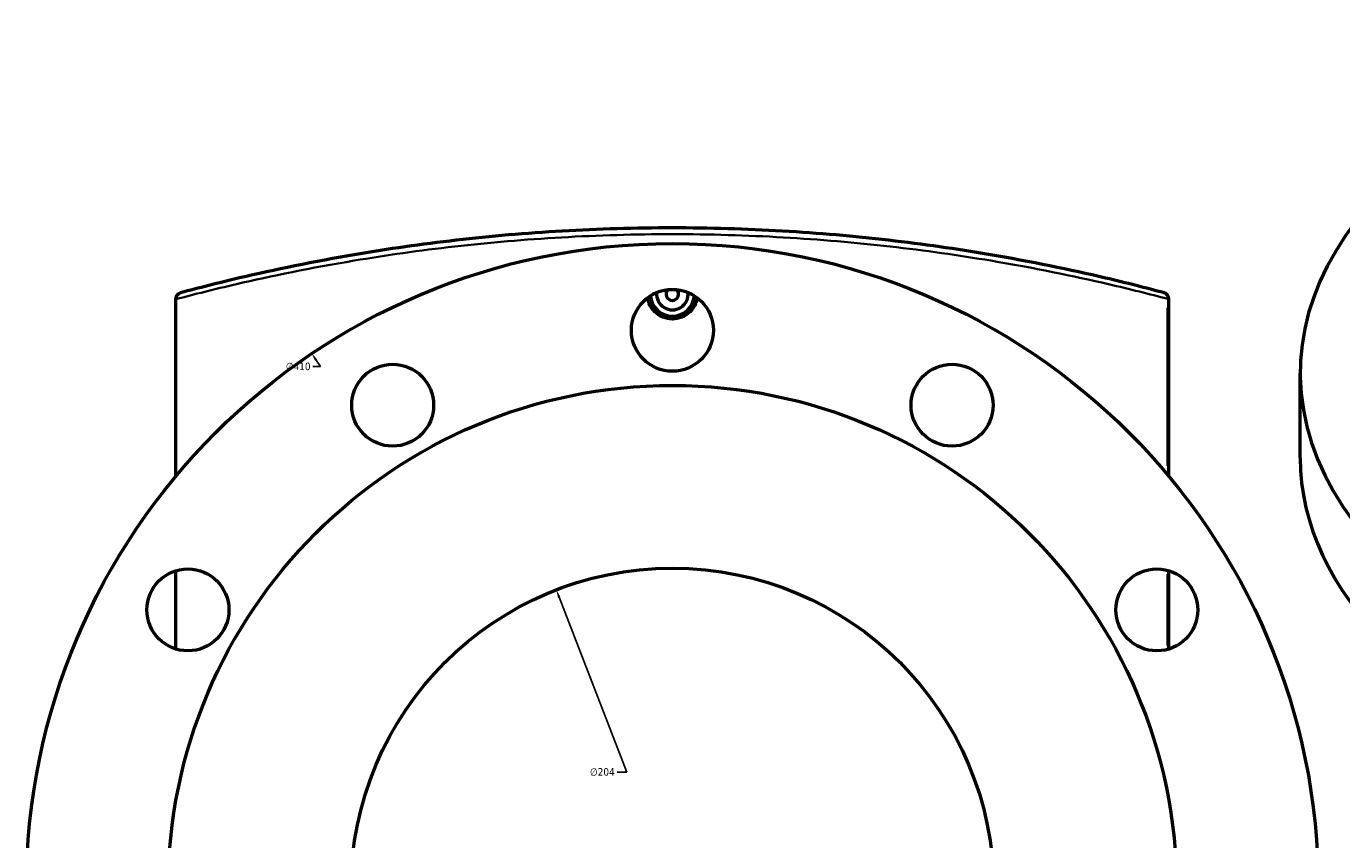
# Model space of a CAD drawing. Header units: millimetres. Extents: x -579 to 1113, y -250 to 944.
# Tile 8 of 10: x 259 to 677, y 675 to 933. Entities that reach past the tile are written whole.
import ezdxf

# ---------------------------------------------------------------- set-up
doc = ezdxf.new("R2010")
doc.units = ezdxf.units.MM
for name, color, linetype, lineweight in [('Dimension (ANSI)', 7, 'Continuous', 25), ('Visible (ANSI)', 7, 'Continuous', 50), ('Visible Narrow (ANSI)', 7, 'Continuous', 35)]:
    doc.layers.add(name, color=color, linetype=linetype, lineweight=lineweight)
doc.styles.add('Note Text (ANSI)', font='tahoma.ttf')
doc.dimstyles.new('Default - mm (ANSI)', dxfattribs={"dimtxt": 2.4, "dimasz": 2.5, "dimexe": 3.175, "dimexo": 1.6002, "dimgap": 0.8, "dimtad": 0, "dimtoh": 1, "dimdec": 0, "dimrnd": 1e-08, "dimzin": 4, "dimdsep": 46, "dimtxsty": 'Note Text (ANSI)', "dimcen": 0.09, "dimdle": 10, "dimclrd": 256, "dimclre": 256, "dimclrt": 5, "dimadec": 1, "dimazin": 1, "dimtfac": 1.27, "dimtofl": 0, "dimtmove": 0, "dimatfit": 3, "dimfxl": 1, "dimtolj": 1, "dimtzin": 4, "dimlwd": -1, "dimlwe": -1, "dimarcsym": 0})

# ---------------------------------------------------------------- blocks, each defined once
blk = doc.blocks.new('*D7')
at = {"layer": 'Defpoints', "color": 0, "transparency": 16777216}
for p in [(427.65, 753.83), (501.32, 563.6)]:
    blk.add_point(p, dxfattribs=at)
at = {"layer": 'Dimension (ANSI)', "transparency": 16777216}
for p, q in [((450.06, 695.94), (428.55, 751.5)), ((446.92, 695.94), (450.06, 695.94))]:
    blk.add_line(p, q, dxfattribs=at)
blk.add_solid([(428.94, 751.65), (428.16, 751.35), (427.65, 753.83)], dxfattribs=at)
at = {"layer": 'Dimension (ANSI)', "color": 5, "transparency": 16777216, "insert": (438.32, 697.24), "char_height": 2.4, "attachment_point": 1, "style": 'Note Text (ANSI)'}
blk.add_mtext('\\A1;∅204', dxfattribs=at)
blk = doc.blocks.new('*D8')
at = {"layer": 'Defpoints', "color": 0, "transparency": 16777216}
for p in [(350.07, 828.82), (578.9, 488.61)]:
    blk.add_point(p, dxfattribs=at)
at = {"layer": 'Dimension (ANSI)', "transparency": 16777216}
for p, q in [((352.86, 824.67), (351.47, 826.74)), ((350.36, 824.67), (352.86, 824.67))]:
    blk.add_line(p, q, dxfattribs=at)
blk.add_solid([(351.81, 826.97), (351.12, 826.51), (350.07, 828.82)], dxfattribs=at)
at = {"layer": 'Dimension (ANSI)', "color": 5, "transparency": 16777216, "insert": (341.82, 825.96), "char_height": 2.4, "attachment_point": 1, "style": 'Note Text (ANSI)'}
blk.add_mtext('\\A1;∅410', dxfattribs=at)

msp = doc.modelspace()

# ---------------------------------------------------------------- linework, layer by layer
at = {"layer": 'Visible (ANSI)'}
for p, q in [((306.98, 846.18), (306.98, 846.08)), ((306.98, 789.93), (306.98, 846.08)), ((621.98, 789.93), (621.98, 846.18)), ((663.7, 795.68), (663.7, 822.62)), ((306.98, 735.02), (306.98, 759.9)), ((621.98, 735.02), (621.98, 759.9))]:
    msp.add_line(p, q, dxfattribs=at)
for centre, radius in [((464.48, 658.71), 205), ((464.48, 836.21), 13), ((375.73, 812.43), 13), ((553.23, 812.43), 13), ((464.48, 658.71), 160), ((310.76, 747.46), 13), ((464.48, 658.71), 102), ((618.2, 747.46), 13)]:
    msp.add_circle(centre, radius, dxfattribs=at)
for centre, radius, start, end in [((464.48, 847.71), 5, 174.1356, 5.8644), ((464.48, 847.71), 2, 134.6057, 45.3943), ((619.98, 846.18), 2, 0, 74.9569), ((464.48, 847.71), 7, 184.3637, 355.6363)]:
    msp.add_arc(centre, radius, start, end, dxfattribs=at)
for centre, start_param, end_param in [((868.7, 822.62), 5.088556, 10.619407), ((868.7, 795.68), 0, 3.141593)]:
    msp.add_ellipse(centre, major_axis=(-205, 0), ratio=0.57735, start_param=start_param, end_param=end_param, dxfattribs=at)
for points, knots in [([(620.5, 848.11), (614.87, 849.63), (608.64, 851.21), (590.82, 855.4), (578.35, 857.99), (554.75, 861.98), (544.12, 863.52), (522.19, 866.04), (510.91, 867.03), (487.91, 868.37), (476.2, 868.71), (464.48, 868.71), (452.77, 868.71), (441.06, 868.37), (418.06, 867.03), (406.78, 866.04), (384.85, 863.52), (374.22, 861.99), (350.63, 857.99), (338.16, 855.4), (320.34, 851.22), (314.1, 849.63), (308.46, 848.11)], [11.991621, 11.991621, 11.991621, 11.991621, 14.941139, 14.941139, 19.754786, 19.754786, 23.315679, 23.315679, 26.818086, 26.818086, 30.320497, 30.320497, 30.320497, 33.822914, 33.822914, 37.325326, 37.325326, 40.886209, 40.886209, 45.698151, 45.698151, 48.649785, 48.649785, 48.649785, 48.649785]), ([(306.98, 846.18), (306.98, 846.43), (307.03, 846.68), (307.21, 847.15), (307.35, 847.37), (307.66, 847.69), (307.8, 847.8), (308.11, 847.99), (308.28, 848.06), (308.46, 848.11), (308.46, 848.11), (308.46, 848.11)], [-0.2699207, -0.2699207, -0.2699207, -0.2699207, -0.1941833, -0.1941833, -0.1148902, -0.1148902, -0.0576489, -0.0576489, 0, 0, 0.0006665, 0.0006665, 0.0006665, 0.0006665]), ([(472.34, 846.57), (472.25, 845.93), (472.07, 845.29), (471.41, 843.7), (470.8, 842.81), (469.39, 841.4), (468.5, 840.79), (466.54, 839.98), (465.48, 839.79), (463.49, 839.79), (462.42, 839.98), (460.47, 840.79), (459.58, 841.4), (458.16, 842.81), (457.55, 843.7), (456.89, 845.29), (456.72, 845.93), (456.63, 846.57)], [2.503756, 2.503756, 2.503756, 2.503756, 2.690345, 2.690345, 2.989327, 2.989327, 3.288186, 3.288186, 3.587044, 3.587044, 3.885903, 3.885903, 4.184762, 4.184762, 4.483744, 4.483744, 4.670333, 4.670333, 4.670333, 4.670333])]:
    msp.add_open_spline(points, degree=3, knots=knots, dxfattribs=at)
at = {"layer": 'Visible Narrow (ANSI)'}
for p, q in [((621.62, 843.39), (621.62, 793.16)), ((621.98, 846.18), (621.65, 846.18)), ((621.62, 758.75), (621.62, 736.17))]:
    msp.add_line(p, q, dxfattribs=at)
msp.add_ellipse((619.98, 846.18), major_axis=(0.52, 1.93), ratio=0.80661, start_param=4.993732, end_param=6.215319, dxfattribs=at)
msp.add_open_spline([(306.98, 846.08), (312.75, 847.62), (319.16, 849.24), (337.25, 853.44), (349.82, 856.03), (373.58, 860.01), (384.28, 861.54), (406.37, 864.05), (417.73, 865.03), (440.89, 866.37), (452.69, 866.71), (464.48, 866.71), (476.28, 866.71), (488.08, 866.37), (511.24, 865.03), (522.6, 864.05), (544.68, 861.54), (555.39, 860.01), (579.16, 856.03), (591.72, 853.44), (609.67, 849.27), (615.94, 847.69), (621.62, 846.18)], degree=3, knots=[-48.713632, -48.713632, -48.713632, -48.713632, -45.698151, -45.698151, -40.886209, -40.886209, -37.325326, -37.325326, -33.822914, -33.822914, -30.320497, -30.320497, -30.320497, -26.818086, -26.818086, -23.315679, -23.315679, -19.754786, -19.754786, -14.941139, -14.941139, -11.991621, -11.991621, -11.991621, -11.991621], dxfattribs=at)

# ---------------------------------------------------------------- dimensions: what is measured, and where the dimension line sits
at = {"layer": 'Dimension (ANSI)'}
for p1, p2, picture, middle in [((578.9, 488.61), (350.07, 828.82), '*D8', (345.69, 824.67)), ((501.32, 563.6), (427.65, 753.83), '*D7', (442.22, 695.94))]:
    dim = msp.add_diameter_dim_2p(p1=p1, p2=p2, dimstyle='Default - mm (ANSI)', override={"dimgap": 0.8, "dimtih": 1, "dimdec": 0, "dimlfac": 1, "dimtol": 0, "dimlim": 0, "dimtp": 0, "dimtm": 0, "dimtdec": 2}, dxfattribs=at)
    dim.commit()
    dim.dimension.update_dxf_attribs({"geometry": picture, "text_midpoint": middle, "dimtype": 163})

doc.saveas('drawing.dxf')
